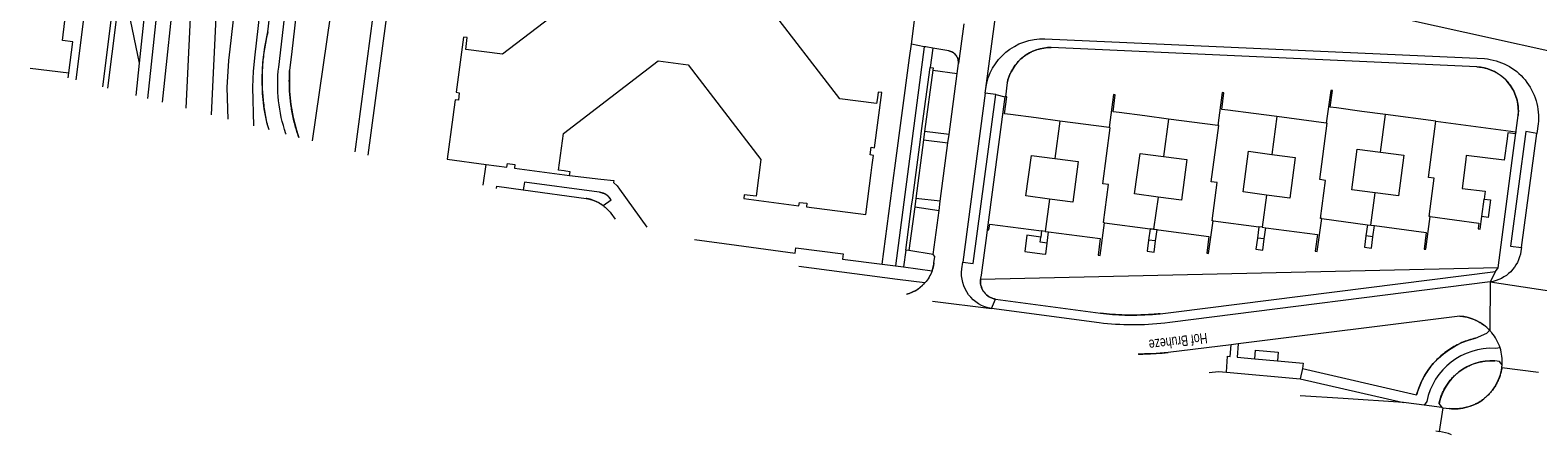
# Model space of a CAD drawing. Header units: metres. Extents: x 177050 to 178939, y 386242 to 386919.
# Tile 1 of 18: x 177050 to 177307, y 386630 to 386699. Entities that reach past the tile are written whole.
import ezdxf

# ---------------------------------------------------------------- set-up
doc = ezdxf.new("R2010")
doc.units = ezdxf.units.M
doc.header["$MEASUREMENT"] = 0
for name, color, linetype, lineweight in [('Level 3', 7, 'Continuous', 0), ('Level 4', 7, 'Continuous', 0), ('Level 9', 7, 'Continuous', 0)]:
    doc.layers.add(name, color=color, linetype=linetype, lineweight=lineweight)
doc.styles.add('Style-FANCY', font='FANCY.shx')

msp = doc.modelspace()

# ---------------------------------------------------------------- linework, layer by layer
at = {"layer": 'Level 3', "linetype": 'Continuous', "lineweight": 0, "flags": 128}
for points in [[(177146.397, 386707.8), (177130.14, 386695.333), (177123.872, 386696.144), (177123.998, 386697.165), (177124.12, 386698.156), (177123.494, 386698.232), (177122.239, 386688.831), (177122.785, 386688.742), (177122.661, 386687.484), (177122.06, 386687.545), (177121.845, 386685.89), (177121.679, 386684.618), (177120.742, 386677.418), (177127.365, 386676.537)], [(177141.581, 386674.664), (177141.66, 386675.295), (177140.953, 386675.38), (177140.67, 386675.414), (177139.689, 386675.532), (177140.517, 386681.833), (177156.645, 386694.189), (177161.773, 386693.531), (177174.14, 386677.389), (177173.346, 386671.13), (177172.324, 386671.251), (177171.327, 386671.37), (177171.244, 386670.738), (177180.653, 386669.486), (177180.781, 386670.046), (177182.021, 386669.92), (177181.945, 386669.32), (177192.045, 386667.974), (177192.983, 386675.114), (177193.157, 386676.436), (177193.373, 386678.081), (177192.78, 386678.175), (177192.948, 386679.461), (177193.542, 386679.368), (177194.791, 386688.783), (177194.157, 386688.874), (177194.024, 386687.906), (177193.885, 386686.9), (177187.617, 386687.726), (177175.185, 386703.863)], [(177056.26, 386692.139), (177056.925, 386697.44), (177055.144, 386697.668), (177055.566, 386701.044)], [(177049.656, 386692.963), (177056.26, 386692.139)], [(177056.153, 386691.284), (177056.26, 386692.139)], [(177262.11, 386684.685), (177258.112, 386685.213), (177253.758, 386685.788), (177252.703, 386685.927), (177253.085, 386688.751), (177252.77, 386688.794), (177252.02, 386683.175)], [(177280.622, 386685.035), (177276.596, 386685.573), (177272.249, 386686.155), (177271.207, 386686.294), (177271.59, 386689.122), (177271.273, 386689.163), (177270.517, 386683.576)], [(177215.744, 386688.084), (177212.721, 386665.393)], [(177225.098, 386683.923), (177221.095, 386684.453), (177216.73, 386685.031), (177215.68, 386685.17), (177216.063, 386688.048), (177215.844, 386688.073)], [(177215.844, 386688.073), (177215.744, 386688.084)], [(177243.642, 386684.276), (177239.597, 386684.808), (177235.234, 386685.381), (177234.216, 386685.515), (177234.566, 386688.4), (177234.265, 386688.431), (177233.51, 386682.81)], [(177225.098, 386683.923), (177224.248, 386677.538)], [(177233.51, 386682.81), (177225.098, 386683.923)], [(177243.642, 386684.276), (177242.778, 386677.881)], [(177252.02, 386683.175), (177243.642, 386684.276)], [(177262.11, 386684.685), (177261.26, 386678.248)], [(177270.517, 386683.576), (177262.11, 386684.685)], [(177279.771, 386678.616), (177280.622, 386685.035)], [(177289.207, 386683.887), (177280.622, 386685.035)], [(177288.23, 386667.627), (177288.066, 386667.649), (177288.929, 386674.164), (177287.938, 386674.296), (177289.207, 386683.887)], [(177289.207, 386683.887), (177302.827, 386682.069), (177302.78, 386681.753), (177301.449, 386681.928), (177301.319, 386680.914), (177300.846, 386677.239), (177294.379, 386678.07), (177294.291, 386677.387), (177293.654, 386672.426), (177297.573, 386671.983), (177297.396, 386670.627)], [(177232.718, 386666.579), (177232.548, 386666.602), (177233.406, 386673.107), (177232.415, 386673.237), (177233.673, 386682.788), (177233.51, 386682.81)], [(177251.216, 386666.914), (177251.054, 386666.935), (177251.914, 386673.454), (177250.923, 386673.585), (177252.185, 386683.153), (177252.02, 386683.175)], [(177269.737, 386667.296), (177269.542, 386667.322), (177270.404, 386673.814), (177269.413, 386673.946), (177270.689, 386683.553), (177270.517, 386683.576)], [(177260.344, 386671.308), (177256.358, 386671.834), (177257.274, 386678.774), (177261.26, 386678.248)], [(177278.851, 386671.676), (177274.866, 386672.204), (177275.787, 386679.144), (177279.771, 386678.616)], [(177279.771, 386678.616), (177283.757, 386678.087), (177282.837, 386671.147), (177278.851, 386671.676)], [(177127.365, 386676.537), (177130.878, 386676.07), (177130.98, 386676.662), (177132.247, 386676.508), (177132.166, 386675.903), (177141.581, 386674.664)], [(177223.327, 386670.618), (177219.342, 386671.149), (177220.263, 386678.068), (177224.248, 386677.538)], [(177224.248, 386677.538), (177228.233, 386677.007), (177227.311, 386670.088), (177223.327, 386670.618)], [(177241.844, 386670.964), (177237.861, 386671.502), (177238.795, 386678.419), (177242.778, 386677.881)], [(177242.778, 386677.881), (177246.762, 386677.343), (177245.828, 386670.426), (177241.844, 386670.964)], [(177261.26, 386678.248), (177265.245, 386677.722), (177264.329, 386670.782), (177260.344, 386671.308)], [(177241.844, 386670.964), (177241.102, 386665.465)], [(177260.344, 386671.308), (177259.617, 386665.806)], [(177278.122, 386666.174), (177278.851, 386671.676)], [(177223.327, 386670.618), (177222.594, 386665.117)], [(177297.396, 386670.627), (177298.487, 386670.485), (177298.095, 386667.481), (177297.004, 386667.623)], [(177297.004, 386667.623), (177297.396, 386670.627)], [(177212.721, 386665.393), (177212.841, 386665.38), (177213.041, 386665.359), (177213.18, 386666.333), (177222.012, 386665.192)], [(177223.202, 386665.038), (177232.009, 386663.9), (177231.657, 386661.04), (177231.969, 386660.998), (177232.718, 386666.579)], [(177232.718, 386666.579), (177240.497, 386665.545)], [(177241.102, 386665.465), (177250.519, 386664.212), (177250.162, 386661.38), (177250.474, 386661.337), (177251.216, 386666.914)], [(177251.216, 386666.914), (177259.032, 386665.883)], [(177259.032, 386665.883), (177258.78, 386663.97)], [(177259.617, 386665.806), (177259.032, 386665.883)], [(177259.617, 386665.806), (177260.212, 386665.727)], [(177259.96, 386663.814), (177260.212, 386665.727)], [(177260.212, 386665.727), (177269.045, 386664.562), (177268.643, 386661.746), (177268.953, 386661.694), (177269.737, 386667.296)], [(177269.737, 386667.296), (177277.537, 386666.252)], [(177277.537, 386666.252), (177277.28, 386664.334)], [(177277.537, 386666.252), (177278.122, 386666.174)], [(177278.122, 386666.174), (177278.717, 386666.094)], [(177278.46, 386664.177), (177278.717, 386666.094)], [(177278.717, 386666.094), (177287.538, 386664.914), (177287.178, 386662.096), (177287.481, 386662.056), (177288.23, 386667.627)], [(177288.23, 386667.627), (177296.52, 386666.531), (177296.406, 386665.543), (177296.726, 386665.496), (177297.004, 386667.623)], [(177221.876, 386664.141), (177219.496, 386664.449), (177219.137, 386661.672), (177222.113, 386661.287), (177222.708, 386661.21), (177222.955, 386663.124)], [(177222.955, 386663.124), (177221.764, 386663.278), (177221.876, 386664.141)], [(177222.012, 386665.192), (177221.876, 386664.141)], [(177222.594, 386665.117), (177222.012, 386665.192)], [(177222.594, 386665.117), (177223.202, 386665.038)], [(177222.955, 386663.124), (177223.202, 386665.038)], [(177240.243, 386663.632), (177239.988, 386661.718), (177241.178, 386661.56), (177241.432, 386663.473)], [(177240.497, 386665.545), (177240.243, 386663.632)], [(177241.432, 386663.473), (177240.243, 386663.632)], [(177241.432, 386663.473), (177241.687, 386665.386), (177240.497, 386665.545)], [(177240.497, 386665.545), (177241.102, 386665.465)], [(177258.78, 386663.97), (177258.527, 386662.056), (177259.707, 386661.9), (177259.96, 386663.814)], [(177259.96, 386663.814), (177258.78, 386663.97)], [(177277.28, 386664.334), (177277.024, 386662.416), (177278.203, 386662.259), (177278.46, 386664.177)], [(177278.46, 386664.177), (177277.28, 386664.334)]]:
    msp.add_lwpolyline(points, dxfattribs=at)
at = {"layer": 'Level 9', "linetype": 'Continuous', "lineweight": 0, "flags": 128}
for points in [[(177086.422, 386816.471), (177086.408, 386816.404), (177085.595, 386812.49), (177085.559, 386812.316), (177085.543, 386812.245), (177085.528, 386812.175, 0.0092841), (177082.925, 386799.361, 0.0142634), (177078.48, 386770.41), (177069.646, 386687.799)], [(177093.26, 386681.699), (177093.233, 386681.773, -0.1115997), (177092.009, 386693.136), (177098.8, 386751.78), (177101.832, 386774.671, -0.0176956), (177107.36, 386807.167), (177107.376, 386807.246), (177107.393, 386807.326), (177107.426, 386807.489), (177108.224, 386811.404), (177108.256, 386811.563)], [(177090.15, 386699.13, 0.0191551), (177089.626, 386696.544)], [(177089.626, 386696.544, 0.0191581), (177089.302, 386693.925)], [(177212.502, 386689.485, -0.3838858), (177222.58, 386697.959), (177297.469, 386694.582, -0.4212325), (177306.62, 386683.428), (177306.401, 386681.811)], [(177222.374, 386696.387, -0.0212348), (177223.016, 386696.464)], [(177223.016, 386696.464, -0.0212286), (177223.662, 386696.487)], [(177089.302, 386693.925, 0.0191575), (177089.179, 386691.289)], [(177206.198, 386695.915, -0.0214699), (177206.369, 386695.872)], [(177206.369, 386695.872, -0.0214086), (177206.535, 386695.814)], [(177206.535, 386695.814, -0.0213638), (177206.695, 386695.742)], [(177206.695, 386695.742, -0.0214817), (177206.849, 386695.656)], [(177206.849, 386695.656, -0.0214165), (177206.995, 386695.558)], [(177206.995, 386695.558, -0.0213962), (177207.132, 386695.448)], [(177207.132, 386695.448, -0.0214462), (177207.259, 386695.326)], [(177207.259, 386695.326, -0.0214785), (177207.376, 386695.194)], [(177207.376, 386695.194, -0.0214319), (177207.48, 386695.052)], [(177207.48, 386695.052, -0.0212634), (177207.571, 386694.903)], [(177207.571, 386694.903, -0.0214057), (177207.65, 386694.746)], [(177207.65, 386694.746, -0.0212559), (177207.715, 386694.584)], [(177207.715, 386694.584, -0.0213473), (177207.765, 386694.416)], [(177207.765, 386694.416, -0.0213084), (177207.802, 386694.245)], [(177207.802, 386694.245, -0.0212236), (177207.823, 386694.072)], [(177207.83, 386693.897, -0.0213348), (177207.822, 386693.722)], [(177207.823, 386694.072, -0.0213314), (177207.83, 386693.897)], [(177217.507, 386693.433, -0.0214249), (177217.92, 386693.938)], [(177217.92, 386693.938, -0.0214598), (177218.375, 386694.407)], [(177218.375, 386694.407, -0.021255), (177218.864, 386694.831)], [(177218.864, 386694.831, -0.0212226), (177219.386, 386695.212)], [(177219.386, 386695.212, -0.0212317), (177219.939, 386695.547)], [(177219.939, 386695.547, -0.0212506), (177220.519, 386695.834)], [(177220.519, 386695.834, -0.0212349), (177221.121, 386696.07)], [(177221.121, 386696.07, -0.0212174), (177221.74, 386696.255)], [(177221.74, 386696.255, -0.0212673), (177222.374, 386696.387)], [(177093.826, 386690.186, -0.0098918), (177093.827, 386691.356)], [(177093.827, 386691.356, -0.0098998), (177093.874, 386692.526)], [(177216.327, 386691.115, -0.0214378), (177216.546, 386691.73)], [(177216.546, 386691.73, -0.0214406), (177216.817, 386692.324)], [(177216.817, 386692.324, -0.0214544), (177217.138, 386692.893)], [(177217.138, 386692.893, -0.0214788), (177217.507, 386693.433)], [(177296.187, 386693.182, -0.0208336), (177296.808, 386693.12)], [(177296.808, 386693.12, -0.0208078), (177297.421, 386693.007)], [(177297.421, 386693.007, -0.0208277), (177298.023, 386692.843)], [(177298.023, 386692.843, -0.0208254), (177298.609, 386692.629)], [(177298.609, 386692.629, -0.0208065), (177299.175, 386692.368)], [(177299.175, 386692.368, -0.0208392), (177299.718, 386692.06)], [(177299.718, 386692.06, -0.020824), (177300.233, 386691.708)], [(177300.233, 386691.708, -0.0208126), (177300.717, 386691.315)], [(177300.717, 386691.315, -0.0208469), (177301.167, 386690.882)], [(177089.179, 386691.289, 0.0191597), (177089.258, 386688.651)], [(177093.872, 386689.016, -0.0098994), (177093.826, 386690.186)], [(177094.091, 386686.768, -0.0191009), (177093.872, 386689.016)], [(177216.162, 386690.483, -0.02145), (177216.327, 386691.115)], [(177301.167, 386690.882, -0.0208145), (177301.579, 386690.414)], [(177301.579, 386690.414, -0.0218676), (177301.968, 386689.887)], [(177301.968, 386689.887, -0.021878), (177302.31, 386689.328)], [(177302.31, 386689.328, -0.0218571), (177302.602, 386688.742)], [(177302.602, 386688.742, -0.0218711), (177302.841, 386688.132)], [(177089.258, 386688.651, 0.0191511), (177089.539, 386686.028)], [(177094.481, 386684.543, -0.0191035), (177094.091, 386686.768)], [(177302.841, 386688.132, -0.0218886), (177303.026, 386687.503)], [(177303.026, 386687.503, -0.0218678), (177303.156, 386686.861)], [(177303.156, 386686.861, -0.0218686), (177303.229, 386686.21)], [(177303.229, 386686.21, -0.021872), (177303.245, 386685.555)], [(177089.539, 386686.028, 0.0191599), (177090.02, 386683.433)], [(177095.039, 386682.354, -0.0191041), (177094.481, 386684.543)], [(177303.245, 386685.555, -0.0218774), (177303.203, 386684.901)], [(177095.333, 386681.439, -0.0080487), (177095.039, 386682.354)], [(177095.437, 386681.136, -0.0026827), (177095.333, 386681.439)], [(177146.675, 386671.796, -0.0215204), (177146.909, 386671.752)], [(177146.909, 386671.752, -0.0214657), (177147.138, 386671.689)], [(177147.138, 386671.689, -0.021503), (177147.361, 386671.606)], [(177147.361, 386671.606, -0.0215051), (177147.576, 386671.504)], [(177147.576, 386671.504, -0.0214676), (177147.781, 386671.384)], [(177147.781, 386671.384, -0.0206332), (177147.968, 386671.253)], [(177147.968, 386671.253, -0.0205944), (177148.143, 386671.107)], [(177148.143, 386671.107, -0.0205766), (177148.305, 386670.947)], [(177148.305, 386670.947, -0.0206347), (177148.454, 386670.774)], [(177144.965, 386670.62, 0.0221968), (177144.386, 386670.739)], [(177145.532, 386670.449, 0.0222395), (177144.965, 386670.62)], [(177146.081, 386670.23, 0.0221957), (177145.532, 386670.449)], [(177146.608, 386669.962, 0.0222013), (177146.081, 386670.23)], [(177146.843, 386669.823, 0.0102489), (177146.608, 386669.962)], [(177147.071, 386669.675, 0.0102035), (177146.843, 386669.823)], [(177147.294, 386669.517, 0.0102591), (177147.071, 386669.675)], [(177147.294, 386669.517, -0.070752), (177148.625, 386668.205), (177149.325, 386667.216)], [(177303.763, 386662.35), (177303.68, 386661.736, -0.3333798), (177298.454, 386656.484)], [(177203.34, 386658.386, -0.0940597), (177202.116, 386656.318)], [(177203.417, 386658.612, -0.0092514), (177203.34, 386658.386)], [(177203.485, 386658.842, -0.0092937), (177203.417, 386658.612)], [(177203.545, 386659.073, -0.0092483), (177203.485, 386658.842)], [(177203.592, 386659.287, -0.00849), (177203.545, 386659.073)], [(177203.632, 386659.503, -0.0085124), (177203.592, 386659.287)], [(177203.665, 386659.72, -0.0085054), (177203.632, 386659.503)], [(177213.484, 386651.951, -0.4065251), (177208.413, 386658.726), (177208.567, 386659.883)], [(177201.336, 386655.571, -0.0210846), (177200.901, 386655.249)], [(177201.742, 386655.928, -0.0210617), (177201.336, 386655.571)], [(177202.116, 386656.318, -0.0210506), (177201.742, 386655.928)], [(177211.58, 386656.647, -0.0206839), (177211.592, 386656.905)], [(177211.589, 386656.389, -0.0206754), (177211.58, 386656.647)], [(177211.619, 386656.133, -0.0206423), (177211.589, 386656.389)], [(177211.67, 386655.88, -0.0206677), (177211.619, 386656.133)], [(177211.742, 386655.632, -0.0206786), (177211.67, 386655.88)], [(177211.835, 386655.39, -0.0207609), (177211.742, 386655.632)], [(177211.947, 386655.158, -0.0206321), (177211.835, 386655.39)], [(177298.454, 386656.484), (177243.855, 386649.576), (177243.013, 386649.47, -0.0598833), (177231.832, 386649.5), (177213.484, 386651.951)], [(177199.458, 386654.518, -0.0179374), (177199.019, 386654.379)], [(177199.959, 386654.721, -0.0210597), (177199.458, 386654.518)], [(177200.441, 386654.965, -0.0210471), (177199.959, 386654.721)], [(177200.901, 386655.249, -0.0210612), (177200.441, 386654.965)], [(177212.077, 386654.935, -0.0206712), (177211.947, 386655.158)], [(177212.226, 386654.724, -0.0206839), (177212.077, 386654.935)], [(177212.41, 386654.506, -0.0228468), (177212.226, 386654.724)], [(177212.614, 386654.305, -0.022937), (177212.41, 386654.506)], [(177212.834, 386654.124, -0.0228159), (177212.614, 386654.305)], [(177213.071, 386653.964, -0.0229017), (177212.834, 386654.124)], [(177213.321, 386653.826, -0.0228717), (177213.071, 386653.964)], [(177213.583, 386653.711, -0.0229159), (177213.321, 386653.826)], [(177213.854, 386653.621, -0.0228691), (177213.583, 386653.711)], [(177214.132, 386653.556, -0.0228648), (177213.854, 386653.621)], [(177234.098, 386650.947, -0.0110404), (177232.024, 386651.14)], [(177236.179, 386650.845, -0.0110432), (177234.098, 386650.947)], [(177238.262, 386650.836, -0.0110406), (177236.179, 386650.845)], [(177239.576, 386650.877, -0.0069675), (177238.262, 386650.836)], [(177240.889, 386650.955, -0.006971), (177239.576, 386650.877)], [(177242.199, 386651.07, -0.0069696), (177240.889, 386650.955)], [(177293.258, 386650.676, -0.0231262), (177293.977, 386650.589)], [(177293.977, 386650.589, -0.0231363), (177294.685, 386650.435)], [(177294.685, 386650.435, -0.0231072), (177295.375, 386650.217)], [(177295.375, 386650.217, -0.0231415), (177296.043, 386649.936)], [(177296.043, 386649.936, -0.0231276), (177296.682, 386649.595)], [(177296.682, 386649.595, -0.0231142), (177297.286, 386649.196)], [(177297.286, 386649.196, -0.0231449), (177297.851, 386648.742)], [(177297.851, 386648.742, -0.0231257), (177298.372, 386648.239)], [(177300.131, 386645.246, 0.0944419), (177298.729, 386647.833, 0.0118309), (177298.372, 386648.239)], [(177300.131, 386645.246), (177299.342, 386645.154, 0.3735407), (177287.651, 386636.103), (177287.205, 386635.454)], [(177292.538, 386645.598, 0.0224166), (177291.493, 386644.97)], [(177293.636, 386646.13, 0.0224331), (177292.538, 386645.598)], [(177294.776, 386646.562, 0.0224143), (177293.636, 386646.13)], [(177295.951, 386646.889, 0.0224241), (177294.776, 386646.562)], [(177300.481, 386642.324, 0.0944939), (177300.131, 386645.246)], [(177238.505, 386644.179, 0.0040162), (177239.527, 386644.198)], [(177239.527, 386644.198, 0.00796), (177241.551, 386644.284)], [(177241.551, 386644.284, 0.0079593), (177243.571, 386644.435)], [(177288.75, 386642.564, 0.0224173), (177287.992, 386641.609)], [(177289.591, 386643.447, 0.02242), (177288.75, 386642.564)], [(177290.508, 386644.251, 0.0224231), (177289.591, 386643.447)], [(177291.493, 386644.97, 0.0224226), (177290.508, 386644.251)], [(177295.221, 386642.362, -0.0223554), (177295.991, 386642.639)], [(177295.991, 386642.639, -0.0223442), (177296.782, 386642.847)], [(177296.782, 386642.847, -0.0223574), (177297.589, 386642.983)], [(177297.589, 386642.983, -0.0223599), (177298.405, 386643.046)], [(177298.405, 386643.046, -0.0223497), (177299.223, 386643.037)], [(177287.322, 386640.591, 0.0224228), (177286.746, 386639.516)], [(177287.992, 386641.609, 0.0224068), (177287.322, 386640.591)], [(177291.386, 386639.392, -0.0223209), (177291.905, 386640.023)], [(177291.905, 386640.023, -0.0223513), (177292.479, 386640.606)], [(177292.479, 386640.606, -0.022349), (177293.103, 386641.135)], [(177293.103, 386641.135, -0.022368), (177293.772, 386641.607)], [(177293.772, 386641.607, -0.0223385), (177294.48, 386642.016)], [(177294.48, 386642.016, -0.0223422), (177295.221, 386642.362)], [(177300.124, 386640.506, -0.0213371), (177299.882, 386639.852)], [(177300.308, 386641.178, -0.0213184), (177300.124, 386640.506)], [(177300.435, 386641.864, -0.0213471), (177300.308, 386641.178)], [(177286.269, 386638.394, 0.0224146), (177285.894, 386637.234)], [(177286.746, 386639.516, 0.0224157), (177286.269, 386638.394)], [(177290.192, 386637.256, -0.0223191), (177290.525, 386638.002)], [(177290.525, 386638.002, -0.0223451), (177290.924, 386638.716)], [(177290.924, 386638.716, -0.0223691), (177291.386, 386639.392)], [(177298.391, 386637.509, -0.0213338), (177297.901, 386637.013)], [(177298.838, 386638.045, -0.0213559), (177298.391, 386637.509)], [(177299.237, 386638.616, -0.0213142), (177298.838, 386638.045)], [(177299.586, 386639.22, -0.0213441), (177299.237, 386638.616)], [(177299.882, 386639.852, -0.0213541), (177299.586, 386639.22)], [(177289.73, 386635.688, -0.0223436), (177289.926, 386636.482)], [(177289.926, 386636.482, -0.0223603), (177290.192, 386637.256)], [(177291.867, 386634.844, -0.0117107), (177291.484, 386634.875)], [(177292.252, 386634.831, -0.0117402), (177291.867, 386634.844)], [(177292.636, 386634.836, -0.011704), (177292.252, 386634.831)], [(177293.02, 386634.859, -0.011724), (177292.636, 386634.836)], [(177293.403, 386634.9, -0.0117391), (177293.02, 386634.859)], [(177293.783, 386634.959, -0.0117198), (177293.403, 386634.9)], [(177294.428, 386635.102, -0.0202142), (177293.783, 386634.959)], [(177295.06, 386635.296, -0.0202274), (177294.428, 386635.102)], [(177295.674, 386635.541, -0.0202259), (177295.06, 386635.296)], [(177296.266, 386635.835, -0.0202236), (177295.674, 386635.541)], [(177296.833, 386636.176, -0.0202442), (177296.266, 386635.835)], [(177297.37, 386636.561, -0.0202169), (177296.833, 386636.176)], [(177297.901, 386637.013, -0.0213365), (177297.37, 386636.561)]]:
    msp.add_lwpolyline(points, format="xyb", dxfattribs=at)
for points in [[(177068.277, 386693.779), (177066.481, 386702.545), (177069.541, 386735.232), (177072.133, 386763.734), (177075.544, 386791.971), (177076.963, 386800.612)], [(177114.411, 386797.375), (177104.339, 386726.81), (177102.754, 386724.319), (177101.389, 386721.52), (177100.744, 386719.725), (177100.267, 386717.824), (177099.982, 386715.886), (177099.894, 386713.98), (177099.924, 386712.141), (177100.199, 386710.001), (177100.725, 386707.91), (177101.388, 386706.135), (177097.735, 386680.543)], [(177070.144, 386774.218), (177065.622, 386738.265), (177068.565, 386735.094), (177062.859, 386689.552)], [(177062.05, 386689.761), (177067.687, 386734.751), (177064.71, 386737.909), (177068.454, 386767.674)], [(177068.277, 386693.779), (177073.629, 386744.46), (177075.505, 386762.225)], [(177078.82, 386750), (177072.126, 386687.158)], [(177094.296, 386750), (177093.24, 386741.72), (177087.939, 386695.206), (177087.671, 386692.428), (177087.516, 386689.732), (177087.715, 386683.131)], [(177090.15, 386699.13), (177095.26, 386743.36), (177096.105, 386750)], [(177083.383, 386684.25), (177083.227, 386689.658), (177083.511, 386694.252), (177083.72, 386696.168), (177089.249, 386744.695)], [(177076.221, 386686.1), (177078.001, 386722.883), (177078.39, 386730.92)], [(177082.515, 386727.353), (177082.371, 386724.357), (177080.484, 386684.999)], [(177057.484, 386690.941), (177061.971, 386726.79), (177061.76, 386727.073)], [(177212.502, 386689.485), (177215.088, 386708.557)], [(177095.233, 386704.257), (177094.25, 386695.77), (177093.874, 386692.526)], [(177105.015, 386678.662), (177108.078, 386701.88), (177107.969, 386701.957), (177107.86, 386702.034), (177107.752, 386702.113), (177107.645, 386702.193), (177107.539, 386702.273), (177107.434, 386702.355)], [(177110.485, 386702.631), (177110.211, 386700.593), (177107.192, 386678.1)], [(177089.626, 386696.544), (177090.15, 386699.13)], [(177199.813, 386697.051), (177200.351, 386701.091)], [(177208.739, 386700.504), (177207.822, 386693.722)], [(177284.342, 386701.221), (177322.946, 386692.743)], [(177089.302, 386693.925), (177089.626, 386696.544)], [(177194.858, 386659.536), (177196.851, 386674.632), (177197.018, 386675.898), (177199.505, 386694.734), (177199.813, 386697.051)], [(177202.025, 386696.615), (177197.089, 386659.226)], [(177202.025, 386696.615), (177199.813, 386697.051)], [(177203.454, 386696.382), (177202.277, 386696.583), (177202.025, 386696.615)], [(177223.016, 386696.464), (177222.374, 386696.387)], [(177223.662, 386696.487), (177223.016, 386696.464)], [(177296.187, 386693.182), (177223.662, 386696.487)], [(177089.179, 386691.289), (177089.302, 386693.925)], [(177203.454, 386696.382), (177203.014, 386693.088)], [(177206.198, 386695.915), (177203.454, 386696.382)], [(177206.369, 386695.872), (177206.198, 386695.915)], [(177206.535, 386695.814), (177206.369, 386695.872)], [(177206.695, 386695.742), (177206.535, 386695.814)], [(177206.849, 386695.656), (177206.695, 386695.742)], [(177206.995, 386695.558), (177206.849, 386695.656)], [(177207.132, 386695.448), (177206.995, 386695.558)], [(177207.259, 386695.326), (177207.132, 386695.448)], [(177207.376, 386695.194), (177207.259, 386695.326)], [(177207.48, 386695.052), (177207.376, 386695.194)], [(177207.571, 386694.903), (177207.48, 386695.052)], [(177207.65, 386694.746), (177207.571, 386694.903)], [(177207.715, 386694.584), (177207.65, 386694.746)], [(177207.765, 386694.416), (177207.715, 386694.584)], [(177207.802, 386694.245), (177207.765, 386694.416)], [(177207.823, 386694.072), (177207.802, 386694.245)], [(177207.822, 386693.722), (177207.83, 386693.897)], [(177207.83, 386693.897), (177207.823, 386694.072)], [(177217.92, 386693.938), (177217.507, 386693.433)], [(177218.375, 386694.407), (177217.92, 386693.938)], [(177218.864, 386694.831), (177218.375, 386694.407)], [(177219.386, 386695.212), (177218.864, 386694.831)], [(177219.939, 386695.547), (177219.386, 386695.212)], [(177220.519, 386695.834), (177219.939, 386695.547)], [(177221.121, 386696.07), (177220.519, 386695.834)], [(177221.74, 386696.255), (177221.121, 386696.07)], [(177222.374, 386696.387), (177221.74, 386696.255)], [(177067.698, 386688.302), (177068.277, 386693.779)], [(177093.827, 386691.356), (177093.826, 386690.186)], [(177093.874, 386692.526), (177093.827, 386691.356)], [(177198.847, 386661.896), (177199.849, 386669.4), (177200.038, 386670.812), (177201.368, 386680.768), (177201.564, 386682.235), (177203.014, 386693.088)], [(177203.472, 386692.628), (177202.064, 386682.17)], [(177203.014, 386693.088), (177203.51, 386693.022), (177203.472, 386692.628)], [(177203.472, 386692.628), (177207.598, 386692.026)], [(177206.234, 386681.628), (177207.598, 386692.026)], [(177207.598, 386692.026), (177207.822, 386693.722)], [(177216.546, 386691.73), (177216.327, 386691.115)], [(177216.817, 386692.324), (177216.546, 386691.73)], [(177217.138, 386692.893), (177216.817, 386692.324)], [(177217.507, 386693.433), (177217.138, 386692.893)], [(177296.808, 386693.12), (177296.187, 386693.182)], [(177297.421, 386693.007), (177296.808, 386693.12)], [(177298.023, 386692.843), (177297.421, 386693.007)], [(177298.609, 386692.629), (177298.023, 386692.843)], [(177299.175, 386692.368), (177298.609, 386692.629)], [(177299.718, 386692.06), (177299.175, 386692.368)], [(177300.233, 386691.708), (177299.718, 386692.06)], [(177300.717, 386691.315), (177300.233, 386691.708)], [(177301.167, 386690.882), (177300.717, 386691.315)], [(177089.258, 386688.651), (177089.179, 386691.289)], [(177093.826, 386690.186), (177093.872, 386689.016)], [(177093.872, 386689.016), (177094.091, 386686.768)], [(177212.392, 386688.659), (177212.502, 386689.485)], [(177216.162, 386690.483), (177215.844, 386688.073)], [(177216.327, 386691.115), (177216.162, 386690.483)], [(177301.579, 386690.414), (177301.167, 386690.882)], [(177301.968, 386689.887), (177301.579, 386690.414)], [(177302.31, 386689.328), (177301.968, 386689.887)], [(177302.602, 386688.742), (177302.31, 386689.328)], [(177302.841, 386688.132), (177302.602, 386688.742)], [(177089.539, 386686.028), (177089.258, 386688.651)], [(177094.091, 386686.768), (177094.481, 386684.543)], [(177212.392, 386688.659), (177208.567, 386659.883)], [(177208.567, 386659.883), (177210.353, 386659.646), (177214.195, 386688.439)], [(177214.195, 386688.439), (177212.392, 386688.659)], [(177214.195, 386688.439), (177215.744, 386688.084)], [(177303.026, 386687.503), (177302.841, 386688.132)], [(177303.156, 386686.861), (177303.026, 386687.503)], [(177303.229, 386686.21), (177303.156, 386686.861)], [(177303.245, 386685.555), (177303.229, 386686.21)], [(177090.02, 386683.433), (177089.539, 386686.028)], [(177094.481, 386684.543), (177095.039, 386682.354)], [(177299.804, 386658.871), (177302.197, 386677.199), (177303.203, 386684.901)], [(177303.203, 386684.901), (177303.245, 386685.555)], [(177090.365, 386682.446), (177090.02, 386683.433)], [(177095.039, 386682.354), (177095.333, 386681.439)], [(177095.333, 386681.439), (177095.441, 386681.135)], [(177202.064, 386682.17), (177201.867, 386680.707)], [(177206.234, 386681.628), (177202.064, 386682.17)], [(177206.046, 386680.194), (177206.234, 386681.628)], [(177306.401, 386681.811), (177304.495, 386682.133), (177301.888, 386662.607), (177303.763, 386662.35)], [(177303.763, 386662.35), (177306.401, 386681.811)], [(177201.867, 386680.707), (177200.571, 386670.747)], [(177201.867, 386680.707), (177206.046, 386680.194)], [(177204.739, 386670.241), (177206.046, 386680.194)], [(177126.871, 386673.016), (177127.365, 386676.537)], [(177146.675, 386671.796), (177145.761, 386671.918), (177133.866, 386673.507), (177133.773, 386672.813), (177133.688, 386672.185)], [(177141.581, 386674.664), (177146.892, 386674.029), (177149.127, 386673.762), (177149.083, 386673.438), (177149.663, 386672.88), (177150.099, 386672.302), (177154.757, 386665.813)], [(177129.129, 386672.433), (177129.178, 386672.794), (177133.688, 386672.185)], [(177133.688, 386672.185), (177144.386, 386670.739)], [(177146.909, 386671.752), (177146.675, 386671.796)], [(177147.138, 386671.689), (177146.909, 386671.752)], [(177147.361, 386671.606), (177147.138, 386671.689)], [(177147.294, 386669.517), (177148.653, 386670.495), (177148.454, 386670.774)], [(177147.576, 386671.504), (177147.361, 386671.606)], [(177147.781, 386671.384), (177147.576, 386671.504)], [(177147.968, 386671.253), (177147.781, 386671.384)], [(177148.143, 386671.107), (177147.968, 386671.253)], [(177148.305, 386670.947), (177148.143, 386671.107)], [(177148.454, 386670.774), (177148.305, 386670.947)], [(177144.386, 386670.739), (177144.965, 386670.62)], [(177144.965, 386670.62), (177145.532, 386670.449)], [(177145.532, 386670.449), (177146.081, 386670.23)], [(177146.081, 386670.23), (177146.608, 386669.962)], [(177146.608, 386669.962), (177146.843, 386669.823)], [(177146.843, 386669.823), (177147.071, 386669.675)], [(177147.071, 386669.675), (177147.294, 386669.517)], [(177200.389, 386669.314), (177199.377, 386661.838)], [(177200.571, 386670.747), (177200.389, 386669.314)], [(177200.389, 386669.314), (177204.53, 386668.649)], [(177204.739, 386670.241), (177200.571, 386670.747)], [(177203.55, 386661.179), (177204.53, 386668.649)], [(177204.53, 386668.649), (177204.739, 386670.241)], [(177162.84, 386663.725), (177170.012, 386662.763), (177180.022, 386661.421), (177180.137, 386662.327), (177188.192, 386661.266), (177188.06, 386660.355), (177194.858, 386659.536)], [(177212.721, 386665.393), (177212.591, 386664.42), (177211.69, 386657.644), (177211.625, 386657.156), (177211.592, 386656.905)], [(177198.847, 386661.896), (177198.466, 386659.041)], [(177199.377, 386661.838), (177198.847, 386661.896)], [(177203.55, 386661.179), (177199.377, 386661.838)], [(177203.665, 386659.72), (177203.807, 386660.815), (177203.55, 386661.179)], [(177202.116, 386656.318), (177197.465, 386656.927), (177180.616, 386659.133)], [(177194.858, 386659.536), (177197.089, 386659.226)], [(177197.089, 386659.226), (177198.466, 386659.041)], [(177198.466, 386659.041), (177203.34, 386658.386)], [(177203.34, 386658.386), (177203.417, 386658.612)], [(177203.417, 386658.612), (177203.485, 386658.842)], [(177203.485, 386658.842), (177203.545, 386659.073)], [(177203.545, 386659.073), (177203.592, 386659.287)], [(177203.592, 386659.287), (177203.632, 386659.503)], [(177203.632, 386659.503), (177203.665, 386659.72)], [(177299.804, 386658.871), (177211.592, 386656.905)], [(177242.199, 386651.07), (177244.487, 386651.358), (177299.343, 386658.275)], [(177299.343, 386658.275), (177298.454, 386656.484)], [(177299.343, 386658.275), (177299.803, 386658.87), (177299.804, 386658.871)], [(177200.901, 386655.249), (177201.336, 386655.571)], [(177201.336, 386655.571), (177201.742, 386655.928)], [(177201.742, 386655.928), (177202.116, 386656.318)], [(177211.592, 386656.905), (177211.58, 386656.647)], [(177211.58, 386656.647), (177211.589, 386656.389)], [(177211.589, 386656.389), (177211.619, 386656.133)], [(177211.619, 386656.133), (177211.67, 386655.88)], [(177211.67, 386655.88), (177211.742, 386655.632)], [(177211.742, 386655.632), (177211.835, 386655.39)], [(177211.835, 386655.39), (177211.947, 386655.158)], [(177298.454, 386656.484), (177298.372, 386648.239)], [(177298.454, 386656.484), (177312.279, 386654.39)], [(177199.012, 386654.381), (177199.458, 386654.518)], [(177199.458, 386654.518), (177199.959, 386654.721)], [(177199.959, 386654.721), (177200.441, 386654.965)], [(177200.441, 386654.965), (177200.901, 386655.249)], [(177203.446, 386653.235), (177213.484, 386651.951)], [(177211.947, 386655.158), (177212.077, 386654.935)], [(177212.077, 386654.935), (177212.226, 386654.724)], [(177212.226, 386654.724), (177212.41, 386654.506)], [(177212.41, 386654.506), (177212.614, 386654.305)], [(177212.614, 386654.305), (177212.834, 386654.124)], [(177212.834, 386654.124), (177213.071, 386653.964)], [(177213.071, 386653.964), (177213.321, 386653.826)], [(177213.321, 386653.826), (177213.583, 386653.711)], [(177213.484, 386651.951), (177214.132, 386653.556)], [(177213.583, 386653.711), (177213.854, 386653.621)], [(177213.854, 386653.621), (177214.132, 386653.556)], [(177214.132, 386653.556), (177232.024, 386651.14)], [(177232.024, 386651.14), (177234.098, 386650.947)], [(177234.098, 386650.947), (177236.179, 386650.845)], [(177236.179, 386650.845), (177238.262, 386650.836)], [(177238.262, 386650.836), (177239.576, 386650.877)], [(177239.576, 386650.877), (177240.889, 386650.955)], [(177240.889, 386650.955), (177242.199, 386651.07)], [(177293.258, 386650.676), (177255.526, 386645.921)], [(177293.977, 386650.589), (177293.258, 386650.676)], [(177294.685, 386650.435), (177293.977, 386650.589)], [(177295.375, 386650.217), (177294.685, 386650.435)], [(177296.043, 386649.936), (177295.375, 386650.217)], [(177295.951, 386646.889), (177297.879, 386647.76), (177298.372, 386648.239)], [(177296.682, 386649.595), (177296.043, 386649.936)], [(177297.286, 386649.196), (177296.682, 386649.595)], [(177297.851, 386648.742), (177297.286, 386649.196)], [(177298.372, 386648.239), (177297.851, 386648.742)], [(177254.286, 386645.774), (177243.571, 386644.435)], [(177253.496, 386641.104), (177253.702, 386643.833), (177254.113, 386643.794), (177254.286, 386645.774)], [(177255.526, 386645.921), (177254.286, 386645.774)], [(177255.526, 386645.921), (177255.315, 386643.681), (177258.326, 386643.398)], [(177291.493, 386644.97), (177292.538, 386645.598)], [(177292.538, 386645.598), (177293.636, 386646.13)], [(177293.636, 386646.13), (177294.776, 386646.562)], [(177294.776, 386646.562), (177295.951, 386646.889)], [(177239.527, 386644.198), (177238.475, 386644.187)], [(177241.551, 386644.284), (177239.527, 386644.198)], [(177243.571, 386644.435), (177241.551, 386644.284)], [(177258.326, 386643.398), (177258.454, 386644.845), (177262.336, 386644.493), (177262.201, 386643.033)], [(177258.326, 386643.398), (177262.201, 386643.033)], [(177262.201, 386643.033), (177266.603, 386642.619), (177266.443, 386641.743)], [(177287.992, 386641.609), (177288.75, 386642.564)], [(177288.75, 386642.564), (177289.591, 386643.447)], [(177289.591, 386643.447), (177290.508, 386644.251)], [(177290.508, 386644.251), (177291.493, 386644.97)], [(177295.991, 386642.639), (177295.221, 386642.362)], [(177296.782, 386642.847), (177295.991, 386642.639)], [(177297.589, 386642.983), (177296.782, 386642.847)], [(177298.405, 386643.046), (177297.589, 386642.983)], [(177299.223, 386643.037), (177298.405, 386643.046)], [(177300.481, 386642.324), (177300.014, 386642.941), (177299.223, 386643.037)], [(177250.565, 386641.063), (177252.134, 386641.229), (177253.496, 386641.104)], [(177253.496, 386641.104), (177266.066, 386639.951)], [(177266.443, 386641.743), (177266.066, 386639.951)], [(177266.066, 386639.951), (177283.702, 386635.897)], [(177266.443, 386641.743), (177285.894, 386637.234)], [(177286.746, 386639.516), (177287.322, 386640.591)], [(177287.322, 386640.591), (177287.992, 386641.609)], [(177291.905, 386640.023), (177291.386, 386639.392)], [(177292.479, 386640.606), (177291.905, 386640.023)], [(177293.103, 386641.135), (177292.479, 386640.606)], [(177293.772, 386641.607), (177293.103, 386641.135)], [(177294.48, 386642.016), (177293.772, 386641.607)], [(177295.221, 386642.362), (177294.48, 386642.016)], [(177299.882, 386639.852), (177300.124, 386640.506)], [(177300.124, 386640.506), (177300.308, 386641.178)], [(177300.308, 386641.178), (177300.435, 386641.864)], [(177300.435, 386641.864), (177300.444, 386641.94), (177300.452, 386642.017), (177300.46, 386642.093), (177300.467, 386642.17), (177300.474, 386642.247), (177300.481, 386642.324)], [(177306.655, 386641.042), (177300.435, 386641.864)], [(177285.894, 386637.234), (177286.269, 386638.394)], [(177286.269, 386638.394), (177286.746, 386639.516)], [(177290.525, 386638.002), (177290.192, 386637.256)], [(177290.924, 386638.716), (177290.525, 386638.002)], [(177291.386, 386639.392), (177290.924, 386638.716)], [(177297.901, 386637.013), (177298.391, 386637.509)], [(177298.391, 386637.509), (177298.838, 386638.045)], [(177298.838, 386638.045), (177299.237, 386638.616)], [(177299.237, 386638.616), (177299.586, 386639.22)], [(177299.586, 386639.22), (177299.882, 386639.852)], [(177283.702, 386635.897), (177273.386, 386636.632), (177266.087, 386637.054)], [(177287.205, 386635.454), (177284.13, 386635.87), (177283.702, 386635.897)], [(177290.215, 386635.047), (177287.205, 386635.454)], [(177289.926, 386636.482), (177289.73, 386635.688)], [(177289.73, 386635.688), (177290.215, 386635.047)], [(177289.826, 386630.971), (177290.435, 386635.017)], [(177290.192, 386637.256), (177289.926, 386636.482)], [(177290.215, 386635.047), (177290.435, 386635.017)], [(177290.435, 386635.017), (177291.484, 386634.875)], [(177291.484, 386634.875), (177291.867, 386634.844)], [(177291.867, 386634.844), (177292.252, 386634.831)], [(177292.252, 386634.831), (177292.636, 386634.836)], [(177292.636, 386634.836), (177293.02, 386634.859)], [(177293.02, 386634.859), (177293.403, 386634.9)], [(177293.403, 386634.9), (177293.783, 386634.959)], [(177293.783, 386634.959), (177294.428, 386635.102)], [(177294.428, 386635.102), (177295.06, 386635.296)], [(177295.06, 386635.296), (177295.674, 386635.541)], [(177295.674, 386635.541), (177296.266, 386635.835)], [(177296.266, 386635.835), (177296.833, 386636.176)], [(177296.833, 386636.176), (177297.37, 386636.561)], [(177297.37, 386636.561), (177297.901, 386637.013)], [(177289.215, 386631.079), (177289.826, 386630.971)], [(177291.838, 386630.402), (177291.35, 386630.613), (177289.826, 386630.971)]]:
    msp.add_lwpolyline(points, dxfattribs=at)

# ---------------------------------------------------------------- texts
at = {"layer": 'Level 4', "linetype": 'Continuous', "lineweight": 0, "style": 'Style-FANCY', "width": 0.75}
msp.add_text('Hof Bruheze', height=1.8, rotation=187.1, dxfattribs=at).set_placement((177250.139, 386647.828))

doc.saveas('drawing.dxf')
